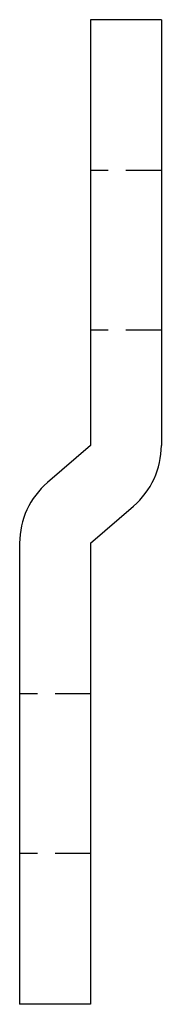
# Model space of a CAD drawing. Extents: x 89 to 127, y 11 to 268.
import ezdxf

# ---------------------------------------------------------------- set-up
doc = ezdxf.new("R2010")
doc.units = 0
doc.header["$MEASUREMENT"] = 0
doc.linetypes.add('AI9-LTYPE1', pattern=[13.91924, 9.279493, -4.639747])
doc.layers.get('0').update_dxf_attribs({"linetype": 'CONTINUOUS'})

msp = doc.modelspace()

# ---------------------------------------------------------------- linework, layer by layer
at = {"color": 7}
for p, q in [((126.51, 268.45), (107.95, 268.45)), ((107.95, 268.45), (107.95, 157.1)), ((126.51, 268.45), (126.51, 157.1)), ((107.95, 157.1), (96.68, 147.43)), ((107.95, 131.58), (119.22, 141.25)), ((89.39, 131.58), (89.39, 10.95)), ((107.95, 131.58), (107.95, 10.95)), ((107.95, 10.95), (89.39, 10.95))]:
    msp.add_line(p, q, dxfattribs=at)
at = {"color": 7, "linetype": 'AI9-LTYPE1'}
for p, q in [((126.51, 229.02), (107.95, 229.02)), ((126.51, 187.26), (107.95, 187.26)), ((107.95, 92.14), (89.39, 92.14)), ((107.95, 50.38), (89.39, 50.38))]:
    msp.add_line(p, q, dxfattribs=at)
at = {"color": 7}
for points in [[(119.22, 141.25), (123.85, 145.22), (126.51, 151.01), (126.51, 157.1)], [(96.68, 147.43), (92.05, 143.46), (89.39, 137.67), (89.39, 131.58)]]:
    msp.add_open_spline(points, degree=3, dxfattribs=at)

doc.saveas('drawing.dxf')
